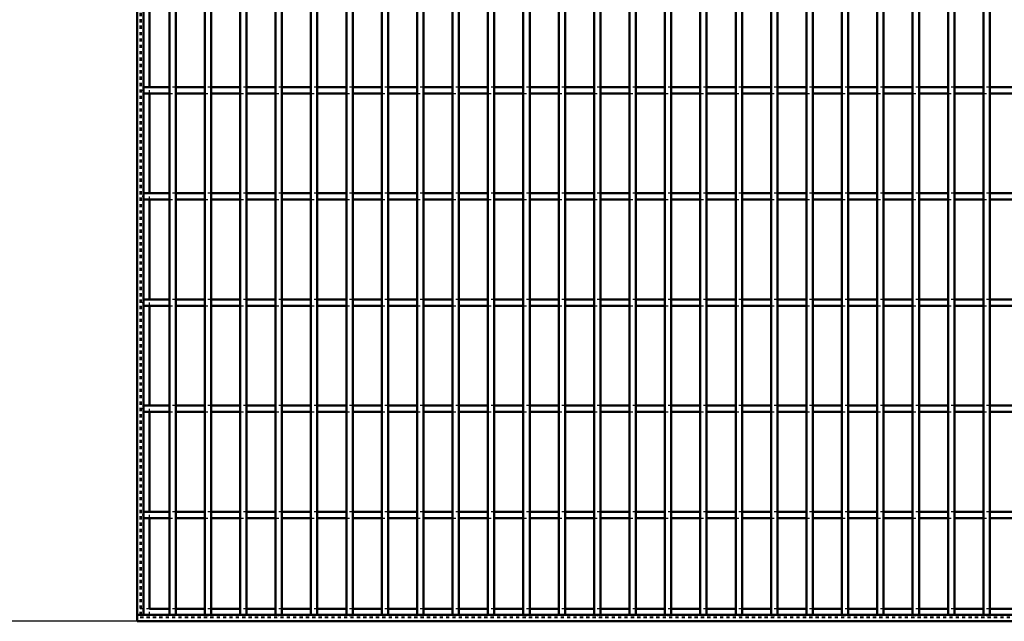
# Model space of a CAD drawing. Header units: millimetres. Extents: x -796 to 511, y -500 to 878.
# Tile 2 of 27: x -487 to -178, y -500 to -311. Entities that reach past the tile are written whole.
import ezdxf

# ---------------------------------------------------------------- set-up
doc = ezdxf.new("R2010")
doc.units = ezdxf.units.MM
doc.linetypes.add('Dashed', pattern=[2, 1, -1])
for name, color, linetype, lineweight in [('2d ConnectionPoints', 7, 'Continuous', 50), ('AM_0', 7, 'Continuous', 50), ('AM_5', 3, 'Continuous', 25), ('AM_9', 6, 'Dashed', 25)]:
    doc.layers.add(name, color=color, linetype=linetype, lineweight=lineweight)
doc.dimstyles.new('ISO-25', dxfattribs={"dimtxt": 2.5, "dimasz": 2.5, "dimexe": 1.25, "dimexo": 0.625, "dimtad": 1, "dimtxsty": 'Standard', "dimcen": 2.5, "dimadec": 0, "dimazin": 0, "dimtfac": 1, "dimtmove": 0, "dimatfit": 3, "dimfxl": 1, "dimarcsym": 0})

# ---------------------------------------------------------------- blocks, each defined once
blk = doc.blocks.new('2_is5ikox3ekx18drblcbp4dkxb________0_in_LPP230331121190010003500_4')
at = {"layer": 'AM_0'}
for p, q in [((-439.845, -496.05), (-446.05, -496.05)), ((-428.735, -496.05), (-437.845, -496.05)), ((-417.625, -496.05), (-426.735, -496.05)), ((-406.515, -496.05), (-415.625, -496.05)), ((-395.405, -496.05), (-404.515, -496.05)), ((-384.295, -496.05), (-393.405, -496.05)), ((-373.185, -496.05), (-382.295, -496.05)), ((-362.075, -496.05), (-371.185, -496.05)), ((-350.965, -496.05), (-360.075, -496.05)), ((-339.855, -496.05), (-348.965, -496.05)), ((-328.745, -496.05), (-337.855, -496.05)), ((-317.635, -496.05), (-326.745, -496.05)), ((-306.525, -496.05), (-315.635, -496.05)), ((-295.415, -496.05), (-304.525, -496.05)), ((-284.305, -496.05), (-293.415, -496.05)), ((-273.195, -496.05), (-282.305, -496.05)), ((-262.085, -496.05), (-271.195, -496.05)), ((-250.975, -496.05), (-260.085, -496.05)), ((-239.865, -496.05), (-248.975, -496.05)), ((-228.755, -496.05), (-237.865, -496.05)), ((-217.645, -496.05), (-226.755, -496.05)), ((-206.535, -496.05), (-215.645, -496.05)), ((-195.425, -496.05), (-204.535, -496.05)), ((-184.315, -496.05), (-193.425, -496.05)), ((-173.205, -496.05), (-182.315, -496.05)), ((450, -498), (-450, -498)), ((-450, -498), (-450, -500)), ((450, -500), (-450, -500))]:
    blk.add_line(p, q, dxfattribs=at)
at = {"layer": 'AM_9'}
for p, q in [((-446.05, -496.05), (-450, -496.05)), ((-437.845, -496.05), (-439.845, -496.05)), ((-426.735, -496.05), (-428.735, -496.05)), ((-415.625, -496.05), (-417.625, -496.05)), ((-404.515, -496.05), (-406.515, -496.05)), ((-393.405, -496.05), (-395.405, -496.05)), ((-382.295, -496.05), (-384.295, -496.05)), ((-371.185, -496.05), (-373.185, -496.05)), ((-360.075, -496.05), (-362.075, -496.05)), ((-348.965, -496.05), (-350.965, -496.05)), ((-337.855, -496.05), (-339.855, -496.05)), ((-326.745, -496.05), (-328.745, -496.05)), ((-315.635, -496.05), (-317.635, -496.05)), ((-304.525, -496.05), (-306.525, -496.05)), ((-293.415, -496.05), (-295.415, -496.05)), ((-282.305, -496.05), (-284.305, -496.05)), ((-271.195, -496.05), (-273.195, -496.05)), ((-260.085, -496.05), (-262.085, -496.05)), ((-248.975, -496.05), (-250.975, -496.05)), ((-237.865, -496.05), (-239.865, -496.05)), ((-226.755, -496.05), (-228.755, -496.05)), ((-215.645, -496.05), (-217.645, -496.05)), ((-204.535, -496.05), (-206.535, -496.05)), ((-193.425, -496.05), (-195.425, -496.05)), ((-182.315, -496.05), (-184.315, -496.05)), ((450, -498.4), (-450, -498.4)), ((450, -498.922), (-450, -498.922))]:
    blk.add_line(p, q, dxfattribs=at)
blk = doc.blocks.new('3_twefc4wqy9pt9drhxivtimesd________0_in_LPP230331121190010003500_4')
at = {"layer": 'AM_0'}
for p, q in [((-439.845, -498), (-439.845, 498)), ((-437.845, -498), (-437.845, 498)), ((-437.845, -498), (-439.845, -498))]:
    blk.add_line(p, q, dxfattribs=at)
blk = doc.blocks.new('4_y2v9lfoh8xv8pfwpkh994w0oa________0_in_LPP230331121190010003500_4')
at = {"layer": 'AM_0'}
for p, q in [((-428.735, -498), (-428.735, 498)), ((-426.735, -498), (-426.735, 498)), ((-426.735, -498), (-428.735, -498))]:
    blk.add_line(p, q, dxfattribs=at)
blk = doc.blocks.new('5_xstwkeu9tbbggo5l43rgbr15n________0_in_LPP230331121190010003500_4')
at = {"layer": 'AM_0'}
for p, q in [((-417.625, -498), (-417.625, 498)), ((-415.625, -498), (-415.625, 498)), ((-415.625, -498), (-417.625, -498))]:
    blk.add_line(p, q, dxfattribs=at)
blk = doc.blocks.new('6_81m2d342fucfhji1vlv71qb2g________0_in_LPP230331121190010003500_4')
at = {"layer": 'AM_0'}
for p, q in [((-406.515, -498), (-406.515, 498)), ((-404.515, -498), (-404.515, 498)), ((-404.515, -498), (-406.515, -498))]:
    blk.add_line(p, q, dxfattribs=at)
blk = doc.blocks.new('7_srmgko8tgmb45jmji1effn18k________0_in_LPP230331121190010003500_4')
at = {"layer": 'AM_0'}
for p, q in [((-395.405, -498), (-395.405, 498)), ((-393.405, -498), (-393.405, 498)), ((-393.405, -498), (-395.405, -498))]:
    blk.add_line(p, q, dxfattribs=at)
blk = doc.blocks.new('8_e5spgnld1ubi8iixzpov5bzbc________0_in_LPP230331121190010003500_4')
at = {"layer": 'AM_0'}
for p, q in [((-384.295, -498), (-384.295, 498)), ((-382.295, -498), (-382.295, 498)), ((-382.295, -498), (-384.295, -498))]:
    blk.add_line(p, q, dxfattribs=at)
blk = doc.blocks.new('9_m7ba1gscdusn1tk2janabauuv________0_in_LPP230331121190010003500_4')
at = {"layer": 'AM_0'}
for p, q in [((-373.185, -498), (-373.185, 498)), ((-371.185, -498), (-371.185, 498)), ((-371.185, -498), (-373.185, -498))]:
    blk.add_line(p, q, dxfattribs=at)
blk = doc.blocks.new('10_p0fua1bbjc71pos6986tp3a4q________0_in_LPP230331121190010003500_4')
at = {"layer": 'AM_0'}
for p, q in [((-362.075, -498), (-362.075, 498)), ((-360.075, -498), (-360.075, 498)), ((-360.075, -498), (-362.075, -498))]:
    blk.add_line(p, q, dxfattribs=at)
blk = doc.blocks.new('11_caj3js1nyfqwdr86md7m94x6o________0_in_LPP230331121190010003500_4')
at = {"layer": 'AM_0'}
for p, q in [((-350.965, -498), (-350.965, 498)), ((-348.965, -498), (-348.965, 498)), ((-348.965, -498), (-350.965, -498))]:
    blk.add_line(p, q, dxfattribs=at)
blk = doc.blocks.new('12_queaogbuah0anxerkaszmd271________0_in_LPP230331121190010003500_4')
at = {"layer": 'AM_0'}
for p, q in [((-339.855, -498), (-339.855, 498)), ((-337.855, -498), (-337.855, 498)), ((-337.855, -498), (-339.855, -498))]:
    blk.add_line(p, q, dxfattribs=at)
blk = doc.blocks.new('13_tvjpty68c7vpq75gbgkeg75sc________0_in_LPP230331121190010003500_4')
at = {"layer": 'AM_0'}
for p, q in [((-328.745, -498), (-328.745, 498)), ((-326.745, -498), (-326.745, 498)), ((-326.745, -498), (-328.745, -498))]:
    blk.add_line(p, q, dxfattribs=at)
blk = doc.blocks.new('14_bwq1hydxvzdm4c4w3hs46k72s________0_in_LPP230331121190010003500_4')
at = {"layer": 'AM_0'}
for p, q in [((-317.635, -498), (-317.635, 498)), ((-315.635, -498), (-315.635, 498)), ((-315.635, -498), (-317.635, -498))]:
    blk.add_line(p, q, dxfattribs=at)
blk = doc.blocks.new('15_mlcw6q6k2vmyfkqtnvxl1a87k________0_in_LPP230331121190010003500_4')
at = {"layer": 'AM_0'}
for p, q in [((-306.525, -498), (-306.525, 498)), ((-304.525, -498), (-304.525, 498)), ((-304.525, -498), (-306.525, -498))]:
    blk.add_line(p, q, dxfattribs=at)
blk = doc.blocks.new('16_3q07gxdqfh2lvdhuzvlqqbhyi________0_in_LPP230331121190010003500_4')
at = {"layer": 'AM_0'}
for p, q in [((-295.415, -498), (-295.415, 498)), ((-293.415, -498), (-293.415, 498)), ((-293.415, -498), (-295.415, -498))]:
    blk.add_line(p, q, dxfattribs=at)
blk = doc.blocks.new('17_qxadaazndtjs6do1dwa03d6dg________0_in_LPP230331121190010003500_4')
at = {"layer": 'AM_0'}
for p, q in [((-284.305, -498), (-284.305, 498)), ((-282.305, -498), (-282.305, 498)), ((-282.305, -498), (-284.305, -498))]:
    blk.add_line(p, q, dxfattribs=at)
blk = doc.blocks.new('18_3f97422re3xqm0ilzw80cul9g________0_in_LPP230331121190010003500_4')
at = {"layer": 'AM_0'}
for p, q in [((-273.195, -498), (-273.195, 498)), ((-271.195, -498), (-271.195, 498)), ((-271.195, -498), (-273.195, -498))]:
    blk.add_line(p, q, dxfattribs=at)
blk = doc.blocks.new('19_ggscyibbq7y3cq2w03pao2r6h________0_in_LPP230331121190010003500_4')
at = {"layer": 'AM_0'}
for p, q in [((-262.085, -498), (-262.085, 498)), ((-260.085, -498), (-260.085, 498)), ((-260.085, -498), (-262.085, -498))]:
    blk.add_line(p, q, dxfattribs=at)
blk = doc.blocks.new('20_e9c6eb1drnjufd5x2s2cmkp8j________0_in_LPP230331121190010003500_4')
at = {"layer": 'AM_0'}
for p, q in [((-250.975, -498), (-250.975, 498)), ((-248.975, -498), (-248.975, 498)), ((-248.975, -498), (-250.975, -498))]:
    blk.add_line(p, q, dxfattribs=at)
blk = doc.blocks.new('21_15lvvqhqw72lfn2its6i39omn________0_in_LPP230331121190010003500_4')
at = {"layer": 'AM_0'}
for p, q in [((-239.865, -498), (-239.865, 498)), ((-237.865, -498), (-237.865, 498)), ((-237.865, -498), (-239.865, -498))]:
    blk.add_line(p, q, dxfattribs=at)
blk = doc.blocks.new('22_p0hh08u5h5kovmb9iafl87s8l________0_in_LPP230331121190010003500_4')
at = {"layer": 'AM_0'}
for p, q in [((-228.755, -498), (-228.755, 498)), ((-226.755, -498), (-226.755, 498)), ((-226.755, -498), (-228.755, -498))]:
    blk.add_line(p, q, dxfattribs=at)
blk = doc.blocks.new('23_cd0v5xd5jghj98dc2fajurpbi________0_in_LPP230331121190010003500_4')
at = {"layer": 'AM_0'}
for p, q in [((-217.645, -498), (-217.645, 498)), ((-215.645, -498), (-215.645, 498)), ((-215.645, -498), (-217.645, -498))]:
    blk.add_line(p, q, dxfattribs=at)
blk = doc.blocks.new('24_xloj4hz2oj0s8e7v3bo2zn3ye________0_in_LPP230331121190010003500_4')
at = {"layer": 'AM_0'}
for p, q in [((-206.535, -498), (-206.535, 498)), ((-204.535, -498), (-204.535, 498)), ((-204.535, -498), (-206.535, -498))]:
    blk.add_line(p, q, dxfattribs=at)
blk = doc.blocks.new('25_u6coqok9zvatpyil9gsfi0z1r________0_in_LPP230331121190010003500_4')
at = {"layer": 'AM_0'}
for p, q in [((-195.425, -498), (-195.425, 498)), ((-193.425, -498), (-193.425, 498)), ((-193.425, -498), (-195.425, -498))]:
    blk.add_line(p, q, dxfattribs=at)
blk = doc.blocks.new('26_lljn95rpvi3fyg548mxn4ed0b________0_in_LPP230331121190010003500_4')
at = {"layer": 'AM_0'}
for p, q in [((-184.315, -498), (-184.315, 498)), ((-182.315, -498), (-182.315, 498)), ((-182.315, -498), (-184.315, -498))]:
    blk.add_line(p, q, dxfattribs=at)
blk = doc.blocks.new('84_hfdgjpbld3xhvthrwjq5u7c3x________0_in_LPP230331121190010003500_4')
at = {"layer": 'AM_0'}
for p, q in [((-439.845, -465.62), (-448, -465.62)), ((-448, -465.62), (-448, -467.62)), ((-439.845, -465.62), (-439.845, -467.62)), ((-428.735, -465.62), (-437.845, -465.62)), ((-437.845, -467.62), (-437.845, -465.62)), ((-428.735, -465.62), (-428.735, -467.62)), ((-417.625, -465.62), (-426.735, -465.62)), ((-426.735, -467.62), (-426.735, -465.62)), ((-417.625, -465.62), (-417.625, -467.62)), ((-406.515, -465.62), (-415.625, -465.62)), ((-415.625, -467.62), (-415.625, -465.62)), ((-406.515, -465.62), (-406.515, -467.62)), ((-395.405, -465.62), (-404.515, -465.62)), ((-404.515, -467.62), (-404.515, -465.62)), ((-395.405, -465.62), (-395.405, -467.62)), ((-384.295, -465.62), (-393.405, -465.62)), ((-393.405, -467.62), (-393.405, -465.62)), ((-384.295, -465.62), (-384.295, -467.62)), ((-373.185, -465.62), (-382.295, -465.62)), ((-382.295, -467.62), (-382.295, -465.62)), ((-373.185, -465.62), (-373.185, -467.62)), ((-362.075, -465.62), (-371.185, -465.62)), ((-371.185, -467.62), (-371.185, -465.62)), ((-362.075, -465.62), (-362.075, -467.62)), ((-350.965, -465.62), (-360.075, -465.62)), ((-360.075, -467.62), (-360.075, -465.62)), ((-350.965, -465.62), (-350.965, -467.62)), ((-339.855, -465.62), (-348.965, -465.62)), ((-348.965, -467.62), (-348.965, -465.62)), ((-339.855, -465.62), (-339.855, -467.62)), ((-328.745, -465.62), (-337.855, -465.62)), ((-337.855, -467.62), (-337.855, -465.62)), ((-328.745, -465.62), (-328.745, -467.62)), ((-317.635, -465.62), (-326.745, -465.62)), ((-326.745, -467.62), (-326.745, -465.62)), ((-317.635, -465.62), (-317.635, -467.62)), ((-306.525, -465.62), (-315.635, -465.62)), ((-315.635, -467.62), (-315.635, -465.62)), ((-306.525, -465.62), (-306.525, -467.62)), ((-295.415, -465.62), (-304.525, -465.62)), ((-304.525, -467.62), (-304.525, -465.62)), ((-295.415, -465.62), (-295.415, -467.62)), ((-284.305, -465.62), (-293.415, -465.62)), ((-293.415, -467.62), (-293.415, -465.62)), ((-284.305, -465.62), (-284.305, -467.62)), ((-273.195, -465.62), (-282.305, -465.62)), ((-282.305, -467.62), (-282.305, -465.62)), ((-273.195, -465.62), (-273.195, -467.62)), ((-262.085, -465.62), (-271.195, -465.62)), ((-271.195, -467.62), (-271.195, -465.62)), ((-262.085, -465.62), (-262.085, -467.62)), ((-250.975, -465.62), (-260.085, -465.62)), ((-260.085, -467.62), (-260.085, -465.62)), ((-250.975, -465.62), (-250.975, -467.62)), ((-239.865, -465.62), (-248.975, -465.62)), ((-248.975, -467.62), (-248.975, -465.62)), ((-239.865, -465.62), (-239.865, -467.62)), ((-228.755, -465.62), (-237.865, -465.62)), ((-237.865, -467.62), (-237.865, -465.62)), ((-228.755, -465.62), (-228.755, -467.62)), ((-217.645, -465.62), (-226.755, -465.62)), ((-226.755, -467.62), (-226.755, -465.62)), ((-217.645, -465.62), (-217.645, -467.62)), ((-206.535, -465.62), (-215.645, -465.62)), ((-215.645, -467.62), (-215.645, -465.62)), ((-206.535, -465.62), (-206.535, -467.62)), ((-195.425, -465.62), (-204.535, -465.62)), ((-204.535, -467.62), (-204.535, -465.62)), ((-195.425, -465.62), (-195.425, -467.62)), ((-184.315, -465.62), (-193.425, -465.62)), ((-193.425, -467.62), (-193.425, -465.62)), ((-184.315, -465.62), (-184.315, -467.62)), ((-173.205, -465.62), (-182.315, -465.62)), ((-182.315, -467.62), (-182.315, -465.62)), ((-439.845, -467.62), (-448, -467.62)), ((-428.735, -467.62), (-437.845, -467.62)), ((-417.625, -467.62), (-426.735, -467.62)), ((-406.515, -467.62), (-415.625, -467.62)), ((-395.405, -467.62), (-404.515, -467.62)), ((-384.295, -467.62), (-393.405, -467.62)), ((-373.185, -467.62), (-382.295, -467.62)), ((-362.075, -467.62), (-371.185, -467.62)), ((-350.965, -467.62), (-360.075, -467.62)), ((-339.855, -467.62), (-348.965, -467.62)), ((-328.745, -467.62), (-337.855, -467.62)), ((-317.635, -467.62), (-326.745, -467.62)), ((-306.525, -467.62), (-315.635, -467.62)), ((-295.415, -467.62), (-304.525, -467.62)), ((-284.305, -467.62), (-293.415, -467.62)), ((-273.195, -467.62), (-282.305, -467.62)), ((-262.085, -467.62), (-271.195, -467.62)), ((-250.975, -467.62), (-260.085, -467.62)), ((-239.865, -467.62), (-248.975, -467.62)), ((-228.755, -467.62), (-237.865, -467.62)), ((-217.645, -467.62), (-226.755, -467.62)), ((-206.535, -467.62), (-215.645, -467.62)), ((-195.425, -467.62), (-204.535, -467.62)), ((-184.315, -467.62), (-193.425, -467.62)), ((-173.205, -467.62), (-182.315, -467.62))]:
    blk.add_line(p, q, dxfattribs=at)
at = {"layer": 'AM_9'}
for p, q in [((-437.845, -465.62), (-439.845, -465.62)), ((-426.735, -465.62), (-428.735, -465.62)), ((-415.625, -465.62), (-417.625, -465.62)), ((-404.515, -465.62), (-406.515, -465.62)), ((-393.405, -465.62), (-395.405, -465.62)), ((-382.295, -465.62), (-384.295, -465.62)), ((-371.185, -465.62), (-373.185, -465.62)), ((-360.075, -465.62), (-362.075, -465.62)), ((-348.965, -465.62), (-350.965, -465.62)), ((-337.855, -465.62), (-339.855, -465.62)), ((-326.745, -465.62), (-328.745, -465.62)), ((-315.635, -465.62), (-317.635, -465.62)), ((-304.525, -465.62), (-306.525, -465.62)), ((-293.415, -465.62), (-295.415, -465.62)), ((-282.305, -465.62), (-284.305, -465.62)), ((-271.195, -465.62), (-273.195, -465.62)), ((-260.085, -465.62), (-262.085, -465.62)), ((-248.975, -465.62), (-250.975, -465.62)), ((-237.865, -465.62), (-239.865, -465.62)), ((-226.755, -465.62), (-228.755, -465.62)), ((-215.645, -465.62), (-217.645, -465.62)), ((-204.535, -465.62), (-206.535, -465.62)), ((-193.425, -465.62), (-195.425, -465.62)), ((-182.315, -465.62), (-184.315, -465.62)), ((-439.845, -467.62), (-437.845, -467.62)), ((-428.735, -467.62), (-426.735, -467.62)), ((-417.625, -467.62), (-415.625, -467.62)), ((-406.515, -467.62), (-404.515, -467.62)), ((-395.405, -467.62), (-393.405, -467.62)), ((-384.295, -467.62), (-382.295, -467.62)), ((-373.185, -467.62), (-371.185, -467.62)), ((-362.075, -467.62), (-360.075, -467.62)), ((-350.965, -467.62), (-348.965, -467.62)), ((-339.855, -467.62), (-337.855, -467.62)), ((-328.745, -467.62), (-326.745, -467.62)), ((-317.635, -467.62), (-315.635, -467.62)), ((-306.525, -467.62), (-304.525, -467.62)), ((-295.415, -467.62), (-293.415, -467.62)), ((-284.305, -467.62), (-282.305, -467.62)), ((-273.195, -467.62), (-271.195, -467.62)), ((-262.085, -467.62), (-260.085, -467.62)), ((-250.975, -467.62), (-248.975, -467.62)), ((-239.865, -467.62), (-237.865, -467.62)), ((-228.755, -467.62), (-226.755, -467.62)), ((-217.645, -467.62), (-215.645, -467.62)), ((-206.535, -467.62), (-204.535, -467.62)), ((-195.425, -467.62), (-193.425, -467.62)), ((-184.315, -467.62), (-182.315, -467.62))]:
    blk.add_line(p, q, dxfattribs=at)
blk = doc.blocks.new('85_ftmf0zpv3ddmtoz2fnhu69npn________0_in_LPP230331121190010003500_4')
at = {"layer": 'AM_0'}
for p, q in [((-439.845, -432.29), (-448, -432.29)), ((-448, -432.29), (-448, -434.29)), ((-439.845, -432.29), (-439.845, -434.29)), ((-428.735, -432.29), (-437.845, -432.29)), ((-437.845, -434.29), (-437.845, -432.29)), ((-428.735, -432.29), (-428.735, -434.29)), ((-417.625, -432.29), (-426.735, -432.29)), ((-426.735, -434.29), (-426.735, -432.29)), ((-417.625, -432.29), (-417.625, -434.29)), ((-406.515, -432.29), (-415.625, -432.29)), ((-415.625, -434.29), (-415.625, -432.29)), ((-406.515, -432.29), (-406.515, -434.29)), ((-395.405, -432.29), (-404.515, -432.29)), ((-404.515, -434.29), (-404.515, -432.29)), ((-395.405, -432.29), (-395.405, -434.29)), ((-384.295, -432.29), (-393.405, -432.29)), ((-393.405, -434.29), (-393.405, -432.29)), ((-384.295, -432.29), (-384.295, -434.29)), ((-373.185, -432.29), (-382.295, -432.29)), ((-382.295, -434.29), (-382.295, -432.29)), ((-373.185, -432.29), (-373.185, -434.29)), ((-362.075, -432.29), (-371.185, -432.29)), ((-371.185, -434.29), (-371.185, -432.29)), ((-362.075, -432.29), (-362.075, -434.29)), ((-350.965, -432.29), (-360.075, -432.29)), ((-360.075, -434.29), (-360.075, -432.29)), ((-350.965, -432.29), (-350.965, -434.29)), ((-339.855, -432.29), (-348.965, -432.29)), ((-348.965, -434.29), (-348.965, -432.29)), ((-339.855, -432.29), (-339.855, -434.29)), ((-328.745, -432.29), (-337.855, -432.29)), ((-337.855, -434.29), (-337.855, -432.29)), ((-328.745, -432.29), (-328.745, -434.29)), ((-317.635, -432.29), (-326.745, -432.29)), ((-326.745, -434.29), (-326.745, -432.29)), ((-317.635, -432.29), (-317.635, -434.29)), ((-306.525, -432.29), (-315.635, -432.29)), ((-315.635, -434.29), (-315.635, -432.29)), ((-306.525, -432.29), (-306.525, -434.29)), ((-295.415, -432.29), (-304.525, -432.29)), ((-304.525, -434.29), (-304.525, -432.29)), ((-295.415, -432.29), (-295.415, -434.29)), ((-284.305, -432.29), (-293.415, -432.29)), ((-293.415, -434.29), (-293.415, -432.29)), ((-284.305, -432.29), (-284.305, -434.29)), ((-273.195, -432.29), (-282.305, -432.29)), ((-282.305, -434.29), (-282.305, -432.29)), ((-273.195, -432.29), (-273.195, -434.29)), ((-262.085, -432.29), (-271.195, -432.29)), ((-271.195, -434.29), (-271.195, -432.29)), ((-262.085, -432.29), (-262.085, -434.29)), ((-250.975, -432.29), (-260.085, -432.29)), ((-260.085, -434.29), (-260.085, -432.29)), ((-250.975, -432.29), (-250.975, -434.29)), ((-239.865, -432.29), (-248.975, -432.29)), ((-248.975, -434.29), (-248.975, -432.29)), ((-239.865, -432.29), (-239.865, -434.29)), ((-228.755, -432.29), (-237.865, -432.29)), ((-237.865, -434.29), (-237.865, -432.29)), ((-228.755, -432.29), (-228.755, -434.29)), ((-217.645, -432.29), (-226.755, -432.29)), ((-226.755, -434.29), (-226.755, -432.29)), ((-217.645, -432.29), (-217.645, -434.29)), ((-206.535, -432.29), (-215.645, -432.29)), ((-215.645, -434.29), (-215.645, -432.29)), ((-206.535, -432.29), (-206.535, -434.29)), ((-195.425, -432.29), (-204.535, -432.29)), ((-204.535, -434.29), (-204.535, -432.29)), ((-195.425, -432.29), (-195.425, -434.29)), ((-184.315, -432.29), (-193.425, -432.29)), ((-193.425, -434.29), (-193.425, -432.29)), ((-184.315, -432.29), (-184.315, -434.29)), ((-173.205, -432.29), (-182.315, -432.29)), ((-182.315, -434.29), (-182.315, -432.29)), ((-439.845, -434.29), (-448, -434.29)), ((-428.735, -434.29), (-437.845, -434.29)), ((-417.625, -434.29), (-426.735, -434.29)), ((-406.515, -434.29), (-415.625, -434.29)), ((-395.405, -434.29), (-404.515, -434.29)), ((-384.295, -434.29), (-393.405, -434.29)), ((-373.185, -434.29), (-382.295, -434.29)), ((-362.075, -434.29), (-371.185, -434.29)), ((-350.965, -434.29), (-360.075, -434.29)), ((-339.855, -434.29), (-348.965, -434.29)), ((-328.745, -434.29), (-337.855, -434.29)), ((-317.635, -434.29), (-326.745, -434.29)), ((-306.525, -434.29), (-315.635, -434.29)), ((-295.415, -434.29), (-304.525, -434.29)), ((-284.305, -434.29), (-293.415, -434.29)), ((-273.195, -434.29), (-282.305, -434.29)), ((-262.085, -434.29), (-271.195, -434.29)), ((-250.975, -434.29), (-260.085, -434.29)), ((-239.865, -434.29), (-248.975, -434.29)), ((-228.755, -434.29), (-237.865, -434.29)), ((-217.645, -434.29), (-226.755, -434.29)), ((-206.535, -434.29), (-215.645, -434.29)), ((-195.425, -434.29), (-204.535, -434.29)), ((-184.315, -434.29), (-193.425, -434.29)), ((-173.205, -434.29), (-182.315, -434.29))]:
    blk.add_line(p, q, dxfattribs=at)
at = {"layer": 'AM_9'}
for p, q in [((-437.845, -432.29), (-439.845, -432.29)), ((-426.735, -432.29), (-428.735, -432.29)), ((-415.625, -432.29), (-417.625, -432.29)), ((-404.515, -432.29), (-406.515, -432.29)), ((-393.405, -432.29), (-395.405, -432.29)), ((-382.295, -432.29), (-384.295, -432.29)), ((-371.185, -432.29), (-373.185, -432.29)), ((-360.075, -432.29), (-362.075, -432.29)), ((-348.965, -432.29), (-350.965, -432.29)), ((-337.855, -432.29), (-339.855, -432.29)), ((-326.745, -432.29), (-328.745, -432.29)), ((-315.635, -432.29), (-317.635, -432.29)), ((-304.525, -432.29), (-306.525, -432.29)), ((-293.415, -432.29), (-295.415, -432.29)), ((-282.305, -432.29), (-284.305, -432.29)), ((-271.195, -432.29), (-273.195, -432.29)), ((-260.085, -432.29), (-262.085, -432.29)), ((-248.975, -432.29), (-250.975, -432.29)), ((-237.865, -432.29), (-239.865, -432.29)), ((-226.755, -432.29), (-228.755, -432.29)), ((-215.645, -432.29), (-217.645, -432.29)), ((-204.535, -432.29), (-206.535, -432.29)), ((-193.425, -432.29), (-195.425, -432.29)), ((-182.315, -432.29), (-184.315, -432.29)), ((-439.845, -434.29), (-437.845, -434.29)), ((-428.735, -434.29), (-426.735, -434.29)), ((-417.625, -434.29), (-415.625, -434.29)), ((-406.515, -434.29), (-404.515, -434.29)), ((-395.405, -434.29), (-393.405, -434.29)), ((-384.295, -434.29), (-382.295, -434.29)), ((-373.185, -434.29), (-371.185, -434.29)), ((-362.075, -434.29), (-360.075, -434.29)), ((-350.965, -434.29), (-348.965, -434.29)), ((-339.855, -434.29), (-337.855, -434.29)), ((-328.745, -434.29), (-326.745, -434.29)), ((-317.635, -434.29), (-315.635, -434.29)), ((-306.525, -434.29), (-304.525, -434.29)), ((-295.415, -434.29), (-293.415, -434.29)), ((-284.305, -434.29), (-282.305, -434.29)), ((-273.195, -434.29), (-271.195, -434.29)), ((-262.085, -434.29), (-260.085, -434.29)), ((-250.975, -434.29), (-248.975, -434.29)), ((-239.865, -434.29), (-237.865, -434.29)), ((-228.755, -434.29), (-226.755, -434.29)), ((-217.645, -434.29), (-215.645, -434.29)), ((-206.535, -434.29), (-204.535, -434.29)), ((-195.425, -434.29), (-193.425, -434.29)), ((-184.315, -434.29), (-182.315, -434.29))]:
    blk.add_line(p, q, dxfattribs=at)
blk = doc.blocks.new('86_b2mxz0r0o659g9f2am7lqc24n________0_in_LPP230331121190010003500_4')
at = {"layer": 'AM_0'}
for p, q in [((-439.845, -398.96), (-448, -398.96)), ((-448, -398.96), (-448, -400.96)), ((-439.845, -400.96), (-448, -400.96)), ((-439.845, -398.96), (-439.845, -400.96)), ((-428.735, -398.96), (-437.845, -398.96)), ((-437.845, -400.96), (-437.845, -398.96)), ((-428.735, -400.96), (-437.845, -400.96)), ((-428.735, -398.96), (-428.735, -400.96)), ((-417.625, -398.96), (-426.735, -398.96)), ((-426.735, -400.96), (-426.735, -398.96)), ((-417.625, -400.96), (-426.735, -400.96)), ((-417.625, -398.96), (-417.625, -400.96)), ((-406.515, -398.96), (-415.625, -398.96)), ((-415.625, -400.96), (-415.625, -398.96)), ((-406.515, -400.96), (-415.625, -400.96)), ((-406.515, -398.96), (-406.515, -400.96)), ((-395.405, -398.96), (-404.515, -398.96)), ((-404.515, -400.96), (-404.515, -398.96)), ((-395.405, -400.96), (-404.515, -400.96)), ((-395.405, -398.96), (-395.405, -400.96)), ((-384.295, -398.96), (-393.405, -398.96)), ((-393.405, -400.96), (-393.405, -398.96)), ((-384.295, -400.96), (-393.405, -400.96)), ((-384.295, -398.96), (-384.295, -400.96)), ((-373.185, -398.96), (-382.295, -398.96)), ((-382.295, -400.96), (-382.295, -398.96)), ((-373.185, -400.96), (-382.295, -400.96)), ((-373.185, -398.96), (-373.185, -400.96)), ((-362.075, -398.96), (-371.185, -398.96)), ((-371.185, -400.96), (-371.185, -398.96)), ((-362.075, -400.96), (-371.185, -400.96)), ((-362.075, -398.96), (-362.075, -400.96)), ((-350.965, -398.96), (-360.075, -398.96)), ((-360.075, -400.96), (-360.075, -398.96)), ((-350.965, -400.96), (-360.075, -400.96)), ((-350.965, -398.96), (-350.965, -400.96)), ((-339.855, -398.96), (-348.965, -398.96)), ((-348.965, -400.96), (-348.965, -398.96)), ((-339.855, -400.96), (-348.965, -400.96)), ((-339.855, -398.96), (-339.855, -400.96)), ((-328.745, -398.96), (-337.855, -398.96)), ((-337.855, -400.96), (-337.855, -398.96)), ((-328.745, -400.96), (-337.855, -400.96)), ((-328.745, -398.96), (-328.745, -400.96)), ((-317.635, -398.96), (-326.745, -398.96)), ((-326.745, -400.96), (-326.745, -398.96)), ((-317.635, -400.96), (-326.745, -400.96)), ((-317.635, -398.96), (-317.635, -400.96)), ((-306.525, -398.96), (-315.635, -398.96)), ((-315.635, -400.96), (-315.635, -398.96)), ((-306.525, -400.96), (-315.635, -400.96)), ((-306.525, -398.96), (-306.525, -400.96)), ((-295.415, -398.96), (-304.525, -398.96)), ((-304.525, -400.96), (-304.525, -398.96)), ((-295.415, -400.96), (-304.525, -400.96)), ((-295.415, -398.96), (-295.415, -400.96)), ((-284.305, -398.96), (-293.415, -398.96)), ((-293.415, -400.96), (-293.415, -398.96)), ((-284.305, -400.96), (-293.415, -400.96)), ((-284.305, -398.96), (-284.305, -400.96)), ((-273.195, -398.96), (-282.305, -398.96)), ((-282.305, -400.96), (-282.305, -398.96)), ((-273.195, -400.96), (-282.305, -400.96)), ((-273.195, -398.96), (-273.195, -400.96)), ((-262.085, -398.96), (-271.195, -398.96)), ((-271.195, -400.96), (-271.195, -398.96)), ((-262.085, -400.96), (-271.195, -400.96)), ((-262.085, -398.96), (-262.085, -400.96)), ((-250.975, -398.96), (-260.085, -398.96)), ((-260.085, -400.96), (-260.085, -398.96)), ((-250.975, -400.96), (-260.085, -400.96)), ((-250.975, -398.96), (-250.975, -400.96)), ((-239.865, -398.96), (-248.975, -398.96)), ((-248.975, -400.96), (-248.975, -398.96)), ((-239.865, -400.96), (-248.975, -400.96)), ((-239.865, -398.96), (-239.865, -400.96)), ((-228.755, -398.96), (-237.865, -398.96)), ((-237.865, -400.96), (-237.865, -398.96)), ((-228.755, -400.96), (-237.865, -400.96)), ((-228.755, -398.96), (-228.755, -400.96)), ((-217.645, -398.96), (-226.755, -398.96)), ((-226.755, -400.96), (-226.755, -398.96)), ((-217.645, -400.96), (-226.755, -400.96)), ((-217.645, -398.96), (-217.645, -400.96)), ((-206.535, -398.96), (-215.645, -398.96)), ((-215.645, -400.96), (-215.645, -398.96)), ((-206.535, -400.96), (-215.645, -400.96)), ((-206.535, -398.96), (-206.535, -400.96)), ((-195.425, -398.96), (-204.535, -398.96)), ((-204.535, -400.96), (-204.535, -398.96)), ((-195.425, -400.96), (-204.535, -400.96)), ((-195.425, -398.96), (-195.425, -400.96)), ((-184.315, -398.96), (-193.425, -398.96)), ((-193.425, -400.96), (-193.425, -398.96)), ((-184.315, -400.96), (-193.425, -400.96)), ((-184.315, -398.96), (-184.315, -400.96)), ((-173.205, -398.96), (-182.315, -398.96)), ((-182.315, -400.96), (-182.315, -398.96)), ((-173.205, -400.96), (-182.315, -400.96))]:
    blk.add_line(p, q, dxfattribs=at)
at = {"layer": 'AM_9'}
for p, q in [((-437.845, -398.96), (-439.845, -398.96)), ((-439.845, -400.96), (-437.845, -400.96)), ((-426.735, -398.96), (-428.735, -398.96)), ((-428.735, -400.96), (-426.735, -400.96)), ((-415.625, -398.96), (-417.625, -398.96)), ((-417.625, -400.96), (-415.625, -400.96)), ((-404.515, -398.96), (-406.515, -398.96)), ((-406.515, -400.96), (-404.515, -400.96)), ((-393.405, -398.96), (-395.405, -398.96)), ((-395.405, -400.96), (-393.405, -400.96)), ((-382.295, -398.96), (-384.295, -398.96)), ((-384.295, -400.96), (-382.295, -400.96)), ((-371.185, -398.96), (-373.185, -398.96)), ((-373.185, -400.96), (-371.185, -400.96)), ((-360.075, -398.96), (-362.075, -398.96)), ((-362.075, -400.96), (-360.075, -400.96)), ((-348.965, -398.96), (-350.965, -398.96)), ((-350.965, -400.96), (-348.965, -400.96)), ((-337.855, -398.96), (-339.855, -398.96)), ((-339.855, -400.96), (-337.855, -400.96)), ((-326.745, -398.96), (-328.745, -398.96)), ((-328.745, -400.96), (-326.745, -400.96)), ((-315.635, -398.96), (-317.635, -398.96)), ((-317.635, -400.96), (-315.635, -400.96)), ((-304.525, -398.96), (-306.525, -398.96)), ((-306.525, -400.96), (-304.525, -400.96)), ((-293.415, -398.96), (-295.415, -398.96)), ((-295.415, -400.96), (-293.415, -400.96)), ((-282.305, -398.96), (-284.305, -398.96)), ((-284.305, -400.96), (-282.305, -400.96)), ((-271.195, -398.96), (-273.195, -398.96)), ((-273.195, -400.96), (-271.195, -400.96)), ((-260.085, -398.96), (-262.085, -398.96)), ((-262.085, -400.96), (-260.085, -400.96)), ((-248.975, -398.96), (-250.975, -398.96)), ((-250.975, -400.96), (-248.975, -400.96)), ((-237.865, -398.96), (-239.865, -398.96)), ((-239.865, -400.96), (-237.865, -400.96)), ((-226.755, -398.96), (-228.755, -398.96)), ((-228.755, -400.96), (-226.755, -400.96)), ((-215.645, -398.96), (-217.645, -398.96)), ((-217.645, -400.96), (-215.645, -400.96)), ((-204.535, -398.96), (-206.535, -398.96)), ((-206.535, -400.96), (-204.535, -400.96)), ((-193.425, -398.96), (-195.425, -398.96)), ((-195.425, -400.96), (-193.425, -400.96)), ((-182.315, -398.96), (-184.315, -398.96)), ((-184.315, -400.96), (-182.315, -400.96))]:
    blk.add_line(p, q, dxfattribs=at)
blk = doc.blocks.new('87_cpbcipodyccmi1dbbxp8zpl0w________0_in_LPP230331121190010003500_4')
at = {"layer": 'AM_0'}
for p, q in [((-439.845, -365.63), (-448, -365.63)), ((-448, -365.63), (-448, -367.63)), ((-439.845, -367.63), (-448, -367.63)), ((-439.845, -365.63), (-439.845, -367.63)), ((-428.735, -365.63), (-437.845, -365.63)), ((-437.845, -367.63), (-437.845, -365.63)), ((-428.735, -367.63), (-437.845, -367.63)), ((-428.735, -365.63), (-428.735, -367.63)), ((-417.625, -365.63), (-426.735, -365.63)), ((-426.735, -367.63), (-426.735, -365.63)), ((-417.625, -367.63), (-426.735, -367.63)), ((-417.625, -365.63), (-417.625, -367.63)), ((-406.515, -365.63), (-415.625, -365.63)), ((-415.625, -367.63), (-415.625, -365.63)), ((-406.515, -367.63), (-415.625, -367.63)), ((-406.515, -365.63), (-406.515, -367.63)), ((-395.405, -365.63), (-404.515, -365.63)), ((-404.515, -367.63), (-404.515, -365.63)), ((-395.405, -367.63), (-404.515, -367.63)), ((-395.405, -365.63), (-395.405, -367.63)), ((-384.295, -365.63), (-393.405, -365.63)), ((-393.405, -367.63), (-393.405, -365.63)), ((-384.295, -367.63), (-393.405, -367.63)), ((-384.295, -365.63), (-384.295, -367.63)), ((-373.185, -365.63), (-382.295, -365.63)), ((-382.295, -367.63), (-382.295, -365.63)), ((-373.185, -367.63), (-382.295, -367.63)), ((-373.185, -365.63), (-373.185, -367.63)), ((-362.075, -365.63), (-371.185, -365.63)), ((-371.185, -367.63), (-371.185, -365.63)), ((-362.075, -367.63), (-371.185, -367.63)), ((-362.075, -365.63), (-362.075, -367.63)), ((-350.965, -365.63), (-360.075, -365.63)), ((-360.075, -367.63), (-360.075, -365.63)), ((-350.965, -367.63), (-360.075, -367.63)), ((-350.965, -365.63), (-350.965, -367.63)), ((-339.855, -365.63), (-348.965, -365.63)), ((-348.965, -367.63), (-348.965, -365.63)), ((-339.855, -367.63), (-348.965, -367.63)), ((-339.855, -365.63), (-339.855, -367.63)), ((-328.745, -365.63), (-337.855, -365.63)), ((-337.855, -367.63), (-337.855, -365.63)), ((-328.745, -367.63), (-337.855, -367.63)), ((-328.745, -365.63), (-328.745, -367.63)), ((-317.635, -365.63), (-326.745, -365.63)), ((-326.745, -367.63), (-326.745, -365.63)), ((-317.635, -367.63), (-326.745, -367.63)), ((-317.635, -365.63), (-317.635, -367.63)), ((-306.525, -365.63), (-315.635, -365.63)), ((-315.635, -367.63), (-315.635, -365.63)), ((-306.525, -367.63), (-315.635, -367.63)), ((-306.525, -365.63), (-306.525, -367.63)), ((-295.415, -365.63), (-304.525, -365.63)), ((-304.525, -367.63), (-304.525, -365.63)), ((-295.415, -367.63), (-304.525, -367.63)), ((-295.415, -365.63), (-295.415, -367.63)), ((-284.305, -365.63), (-293.415, -365.63)), ((-293.415, -367.63), (-293.415, -365.63)), ((-284.305, -367.63), (-293.415, -367.63)), ((-284.305, -365.63), (-284.305, -367.63)), ((-273.195, -365.63), (-282.305, -365.63)), ((-282.305, -367.63), (-282.305, -365.63)), ((-273.195, -367.63), (-282.305, -367.63)), ((-273.195, -365.63), (-273.195, -367.63)), ((-262.085, -365.63), (-271.195, -365.63)), ((-271.195, -367.63), (-271.195, -365.63)), ((-262.085, -367.63), (-271.195, -367.63)), ((-262.085, -365.63), (-262.085, -367.63)), ((-250.975, -365.63), (-260.085, -365.63)), ((-260.085, -367.63), (-260.085, -365.63)), ((-250.975, -367.63), (-260.085, -367.63)), ((-250.975, -365.63), (-250.975, -367.63)), ((-239.865, -365.63), (-248.975, -365.63)), ((-248.975, -367.63), (-248.975, -365.63)), ((-239.865, -367.63), (-248.975, -367.63)), ((-239.865, -365.63), (-239.865, -367.63)), ((-228.755, -365.63), (-237.865, -365.63)), ((-237.865, -367.63), (-237.865, -365.63)), ((-228.755, -367.63), (-237.865, -367.63)), ((-228.755, -365.63), (-228.755, -367.63)), ((-217.645, -365.63), (-226.755, -365.63)), ((-226.755, -367.63), (-226.755, -365.63)), ((-217.645, -367.63), (-226.755, -367.63)), ((-217.645, -365.63), (-217.645, -367.63)), ((-206.535, -365.63), (-215.645, -365.63)), ((-215.645, -367.63), (-215.645, -365.63)), ((-206.535, -367.63), (-215.645, -367.63)), ((-206.535, -365.63), (-206.535, -367.63)), ((-195.425, -365.63), (-204.535, -365.63)), ((-204.535, -367.63), (-204.535, -365.63)), ((-195.425, -367.63), (-204.535, -367.63)), ((-195.425, -365.63), (-195.425, -367.63)), ((-184.315, -365.63), (-193.425, -365.63)), ((-193.425, -367.63), (-193.425, -365.63)), ((-184.315, -367.63), (-193.425, -367.63)), ((-184.315, -365.63), (-184.315, -367.63)), ((-173.205, -365.63), (-182.315, -365.63)), ((-182.315, -367.63), (-182.315, -365.63)), ((-173.205, -367.63), (-182.315, -367.63))]:
    blk.add_line(p, q, dxfattribs=at)
at = {"layer": 'AM_9'}
for p, q in [((-437.845, -365.63), (-439.845, -365.63)), ((-439.845, -367.63), (-437.845, -367.63)), ((-426.735, -365.63), (-428.735, -365.63)), ((-428.735, -367.63), (-426.735, -367.63)), ((-415.625, -365.63), (-417.625, -365.63)), ((-417.625, -367.63), (-415.625, -367.63)), ((-404.515, -365.63), (-406.515, -365.63)), ((-406.515, -367.63), (-404.515, -367.63)), ((-393.405, -365.63), (-395.405, -365.63)), ((-395.405, -367.63), (-393.405, -367.63)), ((-382.295, -365.63), (-384.295, -365.63)), ((-384.295, -367.63), (-382.295, -367.63)), ((-371.185, -365.63), (-373.185, -365.63)), ((-373.185, -367.63), (-371.185, -367.63)), ((-360.075, -365.63), (-362.075, -365.63)), ((-362.075, -367.63), (-360.075, -367.63)), ((-348.965, -365.63), (-350.965, -365.63)), ((-350.965, -367.63), (-348.965, -367.63)), ((-337.855, -365.63), (-339.855, -365.63)), ((-339.855, -367.63), (-337.855, -367.63)), ((-326.745, -365.63), (-328.745, -365.63)), ((-328.745, -367.63), (-326.745, -367.63)), ((-315.635, -365.63), (-317.635, -365.63)), ((-317.635, -367.63), (-315.635, -367.63)), ((-304.525, -365.63), (-306.525, -365.63)), ((-306.525, -367.63), (-304.525, -367.63)), ((-293.415, -365.63), (-295.415, -365.63)), ((-295.415, -367.63), (-293.415, -367.63)), ((-282.305, -365.63), (-284.305, -365.63)), ((-284.305, -367.63), (-282.305, -367.63)), ((-271.195, -365.63), (-273.195, -365.63)), ((-273.195, -367.63), (-271.195, -367.63)), ((-260.085, -365.63), (-262.085, -365.63)), ((-262.085, -367.63), (-260.085, -367.63)), ((-248.975, -365.63), (-250.975, -365.63)), ((-250.975, -367.63), (-248.975, -367.63)), ((-237.865, -365.63), (-239.865, -365.63)), ((-239.865, -367.63), (-237.865, -367.63)), ((-226.755, -365.63), (-228.755, -365.63)), ((-228.755, -367.63), (-226.755, -367.63)), ((-215.645, -365.63), (-217.645, -365.63)), ((-217.645, -367.63), (-215.645, -367.63)), ((-204.535, -365.63), (-206.535, -365.63)), ((-206.535, -367.63), (-204.535, -367.63)), ((-193.425, -365.63), (-195.425, -365.63)), ((-195.425, -367.63), (-193.425, -367.63)), ((-182.315, -365.63), (-184.315, -365.63)), ((-184.315, -367.63), (-182.315, -367.63))]:
    blk.add_line(p, q, dxfattribs=at)
blk = doc.blocks.new('88_ao5ky07q3oi8xsm6zl2h7plef________0_in_LPP230331121190010003500_4')
at = {"layer": 'AM_0'}
for p, q in [((-439.845, -332.3), (-448, -332.3)), ((-448, -332.3), (-448, -334.3)), ((-439.845, -332.3), (-439.845, -334.3)), ((-428.735, -332.3), (-437.845, -332.3)), ((-437.845, -334.3), (-437.845, -332.3)), ((-428.735, -332.3), (-428.735, -334.3)), ((-417.625, -332.3), (-426.735, -332.3)), ((-426.735, -334.3), (-426.735, -332.3)), ((-417.625, -332.3), (-417.625, -334.3)), ((-406.515, -332.3), (-415.625, -332.3)), ((-415.625, -334.3), (-415.625, -332.3)), ((-406.515, -332.3), (-406.515, -334.3)), ((-395.405, -332.3), (-404.515, -332.3)), ((-404.515, -334.3), (-404.515, -332.3)), ((-395.405, -332.3), (-395.405, -334.3)), ((-384.295, -332.3), (-393.405, -332.3)), ((-393.405, -334.3), (-393.405, -332.3)), ((-384.295, -332.3), (-384.295, -334.3)), ((-373.185, -332.3), (-382.295, -332.3)), ((-382.295, -334.3), (-382.295, -332.3)), ((-373.185, -332.3), (-373.185, -334.3)), ((-362.075, -332.3), (-371.185, -332.3)), ((-371.185, -334.3), (-371.185, -332.3)), ((-362.075, -332.3), (-362.075, -334.3)), ((-350.965, -332.3), (-360.075, -332.3)), ((-360.075, -334.3), (-360.075, -332.3)), ((-350.965, -332.3), (-350.965, -334.3)), ((-339.855, -332.3), (-348.965, -332.3)), ((-348.965, -334.3), (-348.965, -332.3)), ((-339.855, -332.3), (-339.855, -334.3)), ((-328.745, -332.3), (-337.855, -332.3)), ((-337.855, -334.3), (-337.855, -332.3)), ((-328.745, -332.3), (-328.745, -334.3)), ((-317.635, -332.3), (-326.745, -332.3)), ((-326.745, -334.3), (-326.745, -332.3)), ((-317.635, -332.3), (-317.635, -334.3)), ((-306.525, -332.3), (-315.635, -332.3)), ((-315.635, -334.3), (-315.635, -332.3)), ((-306.525, -332.3), (-306.525, -334.3)), ((-295.415, -332.3), (-304.525, -332.3)), ((-304.525, -334.3), (-304.525, -332.3)), ((-295.415, -332.3), (-295.415, -334.3)), ((-284.305, -332.3), (-293.415, -332.3)), ((-293.415, -334.3), (-293.415, -332.3)), ((-284.305, -332.3), (-284.305, -334.3)), ((-273.195, -332.3), (-282.305, -332.3)), ((-282.305, -334.3), (-282.305, -332.3)), ((-273.195, -332.3), (-273.195, -334.3)), ((-262.085, -332.3), (-271.195, -332.3)), ((-271.195, -334.3), (-271.195, -332.3)), ((-262.085, -332.3), (-262.085, -334.3)), ((-250.975, -332.3), (-260.085, -332.3)), ((-260.085, -334.3), (-260.085, -332.3)), ((-250.975, -332.3), (-250.975, -334.3)), ((-239.865, -332.3), (-248.975, -332.3)), ((-248.975, -334.3), (-248.975, -332.3)), ((-239.865, -332.3), (-239.865, -334.3)), ((-228.755, -332.3), (-237.865, -332.3)), ((-237.865, -334.3), (-237.865, -332.3)), ((-228.755, -332.3), (-228.755, -334.3)), ((-217.645, -332.3), (-226.755, -332.3)), ((-226.755, -334.3), (-226.755, -332.3)), ((-217.645, -332.3), (-217.645, -334.3)), ((-206.535, -332.3), (-215.645, -332.3)), ((-215.645, -334.3), (-215.645, -332.3)), ((-206.535, -332.3), (-206.535, -334.3)), ((-195.425, -332.3), (-204.535, -332.3)), ((-204.535, -334.3), (-204.535, -332.3)), ((-195.425, -332.3), (-195.425, -334.3)), ((-184.315, -332.3), (-193.425, -332.3)), ((-193.425, -334.3), (-193.425, -332.3)), ((-184.315, -332.3), (-184.315, -334.3)), ((-173.205, -332.3), (-182.315, -332.3)), ((-182.315, -334.3), (-182.315, -332.3)), ((-439.845, -334.3), (-448, -334.3)), ((-428.735, -334.3), (-437.845, -334.3)), ((-417.625, -334.3), (-426.735, -334.3)), ((-406.515, -334.3), (-415.625, -334.3)), ((-395.405, -334.3), (-404.515, -334.3)), ((-384.295, -334.3), (-393.405, -334.3)), ((-373.185, -334.3), (-382.295, -334.3)), ((-362.075, -334.3), (-371.185, -334.3)), ((-350.965, -334.3), (-360.075, -334.3)), ((-339.855, -334.3), (-348.965, -334.3)), ((-328.745, -334.3), (-337.855, -334.3)), ((-317.635, -334.3), (-326.745, -334.3)), ((-306.525, -334.3), (-315.635, -334.3)), ((-295.415, -334.3), (-304.525, -334.3)), ((-284.305, -334.3), (-293.415, -334.3)), ((-273.195, -334.3), (-282.305, -334.3)), ((-262.085, -334.3), (-271.195, -334.3)), ((-250.975, -334.3), (-260.085, -334.3)), ((-239.865, -334.3), (-248.975, -334.3)), ((-228.755, -334.3), (-237.865, -334.3)), ((-217.645, -334.3), (-226.755, -334.3)), ((-206.535, -334.3), (-215.645, -334.3)), ((-195.425, -334.3), (-204.535, -334.3)), ((-184.315, -334.3), (-193.425, -334.3)), ((-173.205, -334.3), (-182.315, -334.3))]:
    blk.add_line(p, q, dxfattribs=at)
at = {"layer": 'AM_9'}
for p, q in [((-437.845, -332.3), (-439.845, -332.3)), ((-426.735, -332.3), (-428.735, -332.3)), ((-415.625, -332.3), (-417.625, -332.3)), ((-404.515, -332.3), (-406.515, -332.3)), ((-393.405, -332.3), (-395.405, -332.3)), ((-382.295, -332.3), (-384.295, -332.3)), ((-371.185, -332.3), (-373.185, -332.3)), ((-360.075, -332.3), (-362.075, -332.3)), ((-348.965, -332.3), (-350.965, -332.3)), ((-337.855, -332.3), (-339.855, -332.3)), ((-326.745, -332.3), (-328.745, -332.3)), ((-315.635, -332.3), (-317.635, -332.3)), ((-304.525, -332.3), (-306.525, -332.3)), ((-293.415, -332.3), (-295.415, -332.3)), ((-282.305, -332.3), (-284.305, -332.3)), ((-271.195, -332.3), (-273.195, -332.3)), ((-260.085, -332.3), (-262.085, -332.3)), ((-248.975, -332.3), (-250.975, -332.3)), ((-237.865, -332.3), (-239.865, -332.3)), ((-226.755, -332.3), (-228.755, -332.3)), ((-215.645, -332.3), (-217.645, -332.3)), ((-204.535, -332.3), (-206.535, -332.3)), ((-193.425, -332.3), (-195.425, -332.3)), ((-182.315, -332.3), (-184.315, -332.3)), ((-439.845, -334.3), (-437.845, -334.3)), ((-428.735, -334.3), (-426.735, -334.3)), ((-417.625, -334.3), (-415.625, -334.3)), ((-406.515, -334.3), (-404.515, -334.3)), ((-395.405, -334.3), (-393.405, -334.3)), ((-384.295, -334.3), (-382.295, -334.3)), ((-373.185, -334.3), (-371.185, -334.3)), ((-362.075, -334.3), (-360.075, -334.3)), ((-350.965, -334.3), (-348.965, -334.3)), ((-339.855, -334.3), (-337.855, -334.3)), ((-328.745, -334.3), (-326.745, -334.3)), ((-317.635, -334.3), (-315.635, -334.3)), ((-306.525, -334.3), (-304.525, -334.3)), ((-295.415, -334.3), (-293.415, -334.3)), ((-284.305, -334.3), (-282.305, -334.3)), ((-273.195, -334.3), (-271.195, -334.3)), ((-262.085, -334.3), (-260.085, -334.3)), ((-250.975, -334.3), (-248.975, -334.3)), ((-239.865, -334.3), (-237.865, -334.3)), ((-228.755, -334.3), (-226.755, -334.3)), ((-217.645, -334.3), (-215.645, -334.3)), ((-206.535, -334.3), (-204.535, -334.3)), ((-195.425, -334.3), (-193.425, -334.3)), ((-184.315, -334.3), (-182.315, -334.3))]:
    blk.add_line(p, q, dxfattribs=at)
blk = doc.blocks.new('113_7jgbjzo0d328mdkst9uum5qxs________0_in_LPP230331121190010003500_4')
at = {"layer": 'AM_0'}
for p, q in [((-450, -498), (-450, 498)), ((-448, -498), (-448, 498)), ((-446.05, -332.3), (-446.05, -300.97)), ((-446.05, -365.63), (-446.05, -334.3)), ((-446.05, -398.96), (-446.05, -367.63)), ((-446.05, -432.29), (-446.05, -400.96)), ((-446.05, -465.62), (-446.05, -434.29)), ((-446.05, -496.05), (-446.05, -467.62)), ((-448, -498), (-450, -498))]:
    blk.add_line(p, q, dxfattribs=at)
at = {"layer": 'AM_9'}
for p, q in [((-448.99, -498), (-448.99, 498)), ((-448.55, -498), (-448.55, 498)), ((-446.05, -334.3), (-446.05, -332.3)), ((-446.05, -367.63), (-446.05, -365.63)), ((-446.05, -400.96), (-446.05, -398.96)), ((-446.05, -434.29), (-446.05, -432.29)), ((-446.05, -467.62), (-446.05, -465.62)), ((-446.05, -498), (-446.05, -496.05))]:
    blk.add_line(p, q, dxfattribs=at)
blk = doc.blocks.new('*D116')
at = {"layer": 'AM_5', "color": 0, "lineweight": -2}
for p, q in [((-450, 500), (-670, 500)), ((-670, 460), (-670, 208.94)), ((-670, -460), (-670, -208.94)), ((-450, -500), (-670, -500))]:
    blk.add_line(p, q, dxfattribs=at)
at = {"layer": 'AM_5', "color": 0}
for points in [[(-663.33, 460), (-676.67, 460), (-670, 500)], [(-676.67, -460), (-663.33, -460), (-670, -500)]]:
    blk.add_solid(points, dxfattribs=at)
at = {"layer": 'Defpoints', "color": 0}
for p in [(-450, 500), (-670, -500), (-450, -500)]:
    blk.add_point(p, dxfattribs=at)
at = {"layer": 'AM_5', "color": 0, "insert": (-670, 0), "char_height": 40, "attachment_point": 5, "rotation": 90}
blk.add_mtext('B = 1000 mm', dxfattribs=at)

msp = doc.modelspace()

# ---------------------------------------------------------------- linework, layer by layer
at = {"layer": '2d ConnectionPoints'}
for p in [(-448, -333.3), (-448, -333.3), (-448, -366.63), (-448, -366.63), (-448, -399.96), (-448, -399.96), (-448, -433.29), (-448, -433.29), (-448, -466.62), (-448, -466.62), (-438.845, -498), (-427.735, -498), (-416.625, -498), (-405.515, -498), (-394.405, -498), (-383.295, -498), (-372.185, -498), (-361.075, -498), (-349.965, -498), (-338.855, -498), (-327.745, -498), (-316.635, -498), (-305.525, -498), (-294.415, -498), (-283.305, -498), (-272.195, -498), (-261.085, -498), (-249.975, -498), (-238.865, -498), (-227.755, -498), (-216.645, -498), (-205.535, -498), (-194.425, -498), (-183.315, -498)]:
    msp.add_point(p, dxfattribs=at)

# ---------------------------------------------------------------- block references
for name in ['113_7jgbjzo0d328mdkst9uum5qxs________0_in_LPP230331121190010003500_4', '3_twefc4wqy9pt9drhxivtimesd________0_in_LPP230331121190010003500_4', '4_y2v9lfoh8xv8pfwpkh994w0oa________0_in_LPP230331121190010003500_4', '5_xstwkeu9tbbggo5l43rgbr15n________0_in_LPP230331121190010003500_4', '6_81m2d342fucfhji1vlv71qb2g________0_in_LPP230331121190010003500_4', '7_srmgko8tgmb45jmji1effn18k________0_in_LPP230331121190010003500_4', '8_e5spgnld1ubi8iixzpov5bzbc________0_in_LPP230331121190010003500_4', '9_m7ba1gscdusn1tk2janabauuv________0_in_LPP230331121190010003500_4', '10_p0fua1bbjc71pos6986tp3a4q________0_in_LPP230331121190010003500_4', '11_caj3js1nyfqwdr86md7m94x6o________0_in_LPP230331121190010003500_4', '12_queaogbuah0anxerkaszmd271________0_in_LPP230331121190010003500_4', '13_tvjpty68c7vpq75gbgkeg75sc________0_in_LPP230331121190010003500_4', '14_bwq1hydxvzdm4c4w3hs46k72s________0_in_LPP230331121190010003500_4', '15_mlcw6q6k2vmyfkqtnvxl1a87k________0_in_LPP230331121190010003500_4', '16_3q07gxdqfh2lvdhuzvlqqbhyi________0_in_LPP230331121190010003500_4', '17_qxadaazndtjs6do1dwa03d6dg________0_in_LPP230331121190010003500_4', '18_3f97422re3xqm0ilzw80cul9g________0_in_LPP230331121190010003500_4', '19_ggscyibbq7y3cq2w03pao2r6h________0_in_LPP230331121190010003500_4', '20_e9c6eb1drnjufd5x2s2cmkp8j________0_in_LPP230331121190010003500_4', '21_15lvvqhqw72lfn2its6i39omn________0_in_LPP230331121190010003500_4', '22_p0hh08u5h5kovmb9iafl87s8l________0_in_LPP230331121190010003500_4', '23_cd0v5xd5jghj98dc2fajurpbi________0_in_LPP230331121190010003500_4', '24_xloj4hz2oj0s8e7v3bo2zn3ye________0_in_LPP230331121190010003500_4', '25_u6coqok9zvatpyil9gsfi0z1r________0_in_LPP230331121190010003500_4', '26_lljn95rpvi3fyg548mxn4ed0b________0_in_LPP230331121190010003500_4', '88_ao5ky07q3oi8xsm6zl2h7plef________0_in_LPP230331121190010003500_4', '87_cpbcipodyccmi1dbbxp8zpl0w________0_in_LPP230331121190010003500_4', '86_b2mxz0r0o659g9f2am7lqc24n________0_in_LPP230331121190010003500_4', '85_ftmf0zpv3ddmtoz2fnhu69npn________0_in_LPP230331121190010003500_4', '84_hfdgjpbld3xhvthrwjq5u7c3x________0_in_LPP230331121190010003500_4', '2_is5ikox3ekx18drblcbp4dkxb________0_in_LPP230331121190010003500_4']:
    msp.add_blockref(name, (0, 0))

# ---------------------------------------------------------------- dimensions: what is measured, and where the dimension line sits
at = {"layer": 'AM_5'}
dim = msp.add_linear_dim(base=(-670, -500), p1=(-450, 500), p2=(-450, -500), angle=90, text='B = 1000 mm', dimstyle='ISO-25', override={"dimtxt": 40, "dimasz": 40, "dimexe": 0, "dimexo": 0, "dimgap": 12}, dxfattribs=at)
dim.commit()
dim.dimension.update_dxf_attribs({"geometry": '*D116', "text_midpoint": (-670, 0), "dimtype": 160, "text_rotation": 90})

doc.saveas('drawing.dxf')
